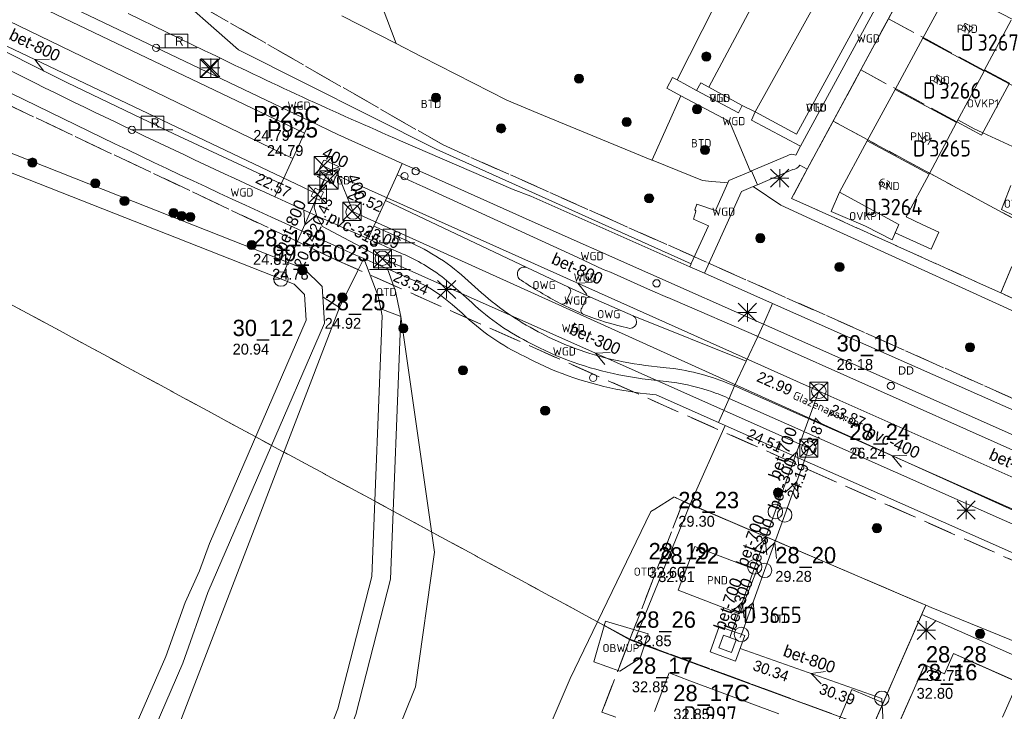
# Model space of a CAD drawing. Header units: metres. Extents: x 207644 to 210135, y 370459 to 373417.
# Tile 120 of 256: x 208118 to 208226, y 371877 to 371953. Entities that reach past the tile are written whole.
import ezdxf
from ezdxf.enums import TextEntityAlignment as Align

# ---------------------------------------------------------------- set-up
doc = ezdxf.new("R2010")
doc.units = ezdxf.units.M
doc.linetypes.add('HIDDEN2', pattern=[4.7625, 3.175, -1.5875])
for name, color, linetype in [('BTD', 7, 'Continuous'), ('combi_kolk', 7, 'Continuous'), ('CON_BxH200x200mm', 7, 'Continuous'), ('CON_BxH300x300mm', 7, 'Continuous'), ('CON_BxH315x315mm', 7, 'Continuous'), ('CON_BxH400x400mm', 7, 'Continuous'), ('CON_BxH700x700mm', 7, 'Continuous'), ('CON_BxH800x800mm', 7, 'Continuous'), ('DIM_BxH400x400mm', 7, 'Continuous'), ('DMM_BxH300x300mm', 7, 'Continuous'), ('DMM_BxH315x315mm', 7, 'Continuous'), ('DMM_BxH400x400mm', 7, 'Continuous'), ('DMM_BxH700x700mm', 7, 'Continuous'), ('DMM_BxH800x800mm', 7, 'Continuous'), ('GB', 1, 'Continuous'), ('GB07', 1, 'Continuous'), ('GB11', 1, 'Continuous'), ('INV_BxH300x300mm', 7, 'Continuous'), ('INV_BxH400x400mm', 7, 'Continuous'), ('INV_BxH700x700mm', 7, 'Continuous'), ('INV_BxH800x800mm', 7, 'Continuous'), ('KAD_Niet_vastgesteld_Perceel', 30, 'Continuous'), ('KAD_perceelnummer', 212, 'Continuous'), ('KAD_sectie', 212, 'Continuous'), ('KAD_Vastgesteld_Perceel', 212, 'Continuous'), ('KO_INSPECTIE', 7, 'Continuous'), ('NAR', 7, 'Continuous'), ('NLV_externe_overstor', 7, 'Continuous'), ('NLV_inspectieput', 7, 'Continuous'), ('NLV_interne_overstor', 7, 'Continuous'), ('NLV_stuwput', 7, 'Continuous'), ('NLV_uitstroom', 7, 'Continuous'), ('NLV_verbindingsstuk', 7, 'Continuous'), ('NNR_externe_overstor', 7, 'Continuous'), ('NNR_inspectieput', 7, 'Continuous'), ('NNR_interne_overstor', 7, 'Continuous'), ('NNR_stuwput', 7, 'Continuous'), ('NNR_uitstroom', 7, 'Continuous'), ('NNR_verbindingsstuk', 7, 'Continuous'), ('NOD_externe_overstor', 7, 'Continuous'), ('NOD_inspectieput', 7, 'Continuous'), ('NOD_interne_overstor', 7, 'Continuous'), ('NOD_stuwput', 7, 'Continuous'), ('NOD_uitstroom', 7, 'Continuous'), ('NOD_verbindingsstuk', 7, 'Continuous'), ('OBWUP', 7, 'Continuous'), ('ORL', 7, 'Continuous'), ('OTD', 7, 'Continuous'), ('OVKP1', 7, 'Continuous'), ('OWG', 7, 'Continuous'), ('PIJL', 7, 'Continuous'), ('PND', 7, 'Continuous'), ('trottoirkolk', 7, 'Continuous'), ('VGO', 7, 'Continuous'), ('WGD', 7, 'Continuous')]:
    doc.layers.add(name, color=color, linetype=linetype)
for name, color, linetype, lineweight in [('GBOR', 7, 'Continuous', 25), ('GIMGMV', 7, 'Continuous', 25), ('GMV', 7, 'Continuous', 25), ('GP1', 7, 'Continuous', 30), ('Q21_lantaarnpaal', 1, 'Continuous', 0), ('Q26_boom', 72, 'Continuous', 0), ('Q28_rioolput', 153, 'Continuous', 0), ('Q89_trottoirkolk_rechts', 153, 'Continuous', 0)]:
    doc.layers.add(name, color=color, linetype=linetype, lineweight=lineweight)
doc.styles.add('ISO', font='isocpeur.ttf', dxfattribs={"height": 1})
doc.styles.add('ISOCP', font='ISOCP.shx', dxfattribs={"height": 1.8})

# ---------------------------------------------------------------- blocks, each defined once
blk = doc.blocks.new('ACMAP_ANN_TEMPLATE_Niet_Vastgesteld_Perceelnummer')
at = {"layer": 'KAD_perceelnummer', "style": 'ISOCP'}
blk.add_attdef('Perceelnummer', text='', height=1.8, dxfattribs=at).set_placement((0, 0), align=Align.MIDDLE)
at = {"layer": 'KAD_sectie', "style": 'ISOCP'}
blk.add_attdef('sectie', text='', height=1.8, dxfattribs=at).set_placement((-2.7, 0), align=Align.MIDDLE_RIGHT)
blk = doc.blocks.new('ACMAP_ANN_TEMPLATE_Vastgesteld_Perceelnummer')
at = {"layer": 'KAD_perceelnummer', "style": 'ISOCP'}
blk.add_attdef('Perceelnummer', text='', height=1.8, dxfattribs=at).set_placement((0, 0), align=Align.MIDDLE)
at = {"layer": 'KAD_sectie', "style": 'ISOCP'}
blk.add_attdef('sectie', text='', height=1.8, dxfattribs=at).set_placement((-2.7, 0), align=Align.MIDDLE_RIGHT)
blk = doc.blocks.new('Q28')
at = {"linetype": 'Continuous'}
for p, q in [((-1, -1), (1, 1)), ((-1, 1), (1, -1))]:
    blk.add_line(p, q, dxfattribs=at)
blk.add_lwpolyline([(1, 1), (1, -1), (-1, -1), (-1, 1)], close=True)
blk = doc.blocks.new('Q21')
for p, q in [((-1, 1), (0, 0)), ((-1, 0), (0, 0)), ((-1, -1), (0, 0)), ((0, 1), (0, 0)), ((0, 0), (1, 1)), ((0, 0), (1, 0)), ((0, 0), (0, -1)), ((0, 0), (1, -1))]:
    blk.add_line(p, q)
blk = doc.blocks.new('Q89')
for p, q in [((1, 0), (0, 0)), ((3.5, 0), (4.5, 0))]:
    blk.add_line(p, q)
blk.add_lwpolyline([(1, 0), (3.5, 0), (3.5, 1.5), (1, 1.5), (1, 0)])
blk.add_text('R', height=1).set_placement((2.07, 0.25))
blk = doc.blocks.new('Q26')
blk.add_hatch(color=256).paths.add_polyline_path([(-0.45, -0.01, 1), (0.55, -0.01, 1)])
blk.add_circle((0.05, -0.01), 0.5)

msp = doc.modelspace()

# ---------------------------------------------------------------- linework, layer by layer
at = {"layer": 'combi_kolk', "color": 253, "lineweight": 13}
for centre in [(208133.09, 371950.18), (208130.43, 371941.15), (208161.67, 371936.58), (208160.45, 371936.04), (208157.08, 371928.7), (208188.2, 371924.23), (208214, 371912.92), (208210.2, 371905.7)]:
    msp.add_circle(centre, 0.4, dxfattribs=at)
at = {"layer": 'CON_BxH200x200mm', "color": 253, "linetype": 'Continuous', "lineweight": 13}
msp.add_lwpolyline([(208197.413, 371885.191), (208197.539, 371885.538)], dxfattribs=at)
at = {"layer": 'CON_BxH300x300mm', "color": 253, "linetype": 'Continuous', "lineweight": 13}
for points in [[(208204.959, 371906.059), (208158, 371926.99)], [(208202.301, 371898.71), (208204.959, 371906.059)], [(208200.094, 371892.604), (208202.301, 371898.71)], [(208197.539, 371885.538), (208200.094, 371892.604)]]:
    msp.add_lwpolyline(points, dxfattribs=at)
at = {"layer": 'CON_BxH315x315mm', "color": 253, "linetype": 'Continuous', "lineweight": 13}
msp.add_lwpolyline([(208158, 371926.99), (208151.4, 371930.475), (208150.842, 371931.507), (208150.498, 371932.625), (208150.847, 371934.044)], dxfattribs=at)
at = {"layer": 'CON_BxH400x400mm', "color": 253, "linetype": 'Continuous', "lineweight": 13}
for points in [[(208154.778, 371932.094), (208153.077, 371936.388), (208151.496, 371937.196)], [(208273.531, 371878.355), (208154.778, 371932.094)]]:
    msp.add_lwpolyline(points, dxfattribs=at)
at = {"layer": 'CON_BxH700x700mm', "color": 253, "linetype": 'Continuous', "lineweight": 13}
for points in [[(208201.272, 371899.082), (208206.065, 371912.337)], [(208199, 371893), (208201.272, 371899.082)], [(208196.249, 371885.205), (208199, 371893)]]:
    msp.add_lwpolyline(points, dxfattribs=at)
at = {"layer": 'CON_BxH800x800mm', "color": 253, "linetype": 'Continuous', "lineweight": 13}
for points in [[(208150.847, 371934.044), (208088.645, 371963.743)], [(208152.07, 371936.656), (208146.843, 371924.706)], [(208151.557, 371935.646), (208151.06, 371934.505)], [(208206.065, 371912.337), (208152.958, 371936.138)], [(208249.33, 371893.09), (208206.065, 371912.337)], [(208213, 371878.5), (208197.413, 371883.999)], [(208214.84, 371844.74), (208213, 371878.5)]]:
    msp.add_lwpolyline(points, dxfattribs=at)
at = {"layer": 'GB', "color": 253, "linetype": 'Continuous', "lineweight": 13}
for points in [[(208217.519, 371951.259), (208220.581, 371956.922)], [(208214.458, 371945.596), (208217.519, 371951.259)], [(208221.26, 371942.03), (208224.25, 371947.62)], [(208211.396, 371939.933), (208214.458, 371945.596)], [(208211.396, 371939.933), (208208.335, 371934.271)], [(208208.335, 371934.271), (208214.883, 371930.705)], [(208214.475, 371929.799), (208214.883, 371930.705)], [(208217.453, 371930.697), (208219.291, 371929.859)], [(208218.447, 371927.989), (208214.475, 371929.799)], [(208219.291, 371929.859), (208218.447, 371927.989)], [(208191.873, 371880.446), (208201.669, 371876.804)]]:
    msp.add_lwpolyline(points, dxfattribs=at)
at = {"layer": 'GB07', "color": 253, "linetype": 'Continuous', "lineweight": 13}
for points in [[(208224.25, 371947.62), (208217.519, 371951.259)], [(208214.458, 371945.596), (208221.214, 371941.943)], [(208221.214, 371941.943), (208221.26, 371942.03)], [(208218.221, 371936.243), (208211.396, 371939.933)]]:
    msp.add_lwpolyline(points, dxfattribs=at)
at = {"layer": 'GB11', "color": 253, "linetype": 'Continuous', "lineweight": 13}
for points in [[(208224.319, 371947.749), (208227.247, 371953.225)], [(208224.25, 371947.62), (208224.319, 371947.749)], [(208221.214, 371941.943), (208218.221, 371936.243)], [(208218.221, 371936.243), (208215.67, 371931.575)], [(208215.67, 371931.575), (208217.453, 371930.697)], [(208190.566, 371890.417), (208192.423, 371895.239)], [(208192.423, 371895.239), (208199.236, 371892.616)], [(208199.236, 371892.616), (208197.334, 371887.811)], [(208197.334, 371887.811), (208190.566, 371890.417)], [(208187.976, 371877.053), (208189.573, 371881.309)], [(208189.573, 371881.309), (208191.873, 371880.446)]]:
    msp.add_lwpolyline(points, dxfattribs=at)
at = {"layer": 'GBOR', "color": 253, "linetype": 'Continuous', "lineweight": 13}
for points in [[(208073.913, 371973.972), (208148.155, 371938)], [(208190.465, 371946.638), (208200.047, 371965.613)], [(208193.936, 371945.864), (208203.453, 371963.715)], [(208190.465, 371946.638), (208192.61, 371945.489)], [(208158.348, 371933.356), (208173.914, 371925.964)], [(208199.96, 371919.729), (208200.973, 371922.013)], [(208185.61, 371920.641), (208198.07, 371915.646)], [(208198.07, 371915.646), (208199.356, 371918.368)], [(208196.784, 371912.924), (208198.07, 371915.646)], [(208196.173, 371911.536), (208195.001, 371908.891)]]:
    msp.add_lwpolyline(points, dxfattribs=at)
at = {"layer": 'GIMGMV', "color": 253, "linetype": 'Continuous', "lineweight": 13}
for points in [[(208193.936, 371945.864), (208193.061, 371946.331), (208192.61, 371945.489)], [(208182.585, 371887.005), (208181.293, 371882.529)], [(208187.257, 371885.618), (208182.585, 371887.005)], [(208186.375, 371882.942), (208187.257, 371885.618)], [(208181.293, 371882.529), (208184.138, 371881.485)], [(208184.138, 371881.485), (208186.375, 371882.942)]]:
    msp.add_lwpolyline(points, dxfattribs=at)
at = {"layer": 'GMV', "color": 253, "linetype": 'Continuous', "lineweight": 13}
for points in [[(208224.39, 371973.164), (208204.791, 371936.818)], [(208115.988, 371958.407), (208150.057, 371942.088)], [(208199.036, 371943.117), (208207.67, 371958.662)], [(208133.985, 371957.189), (208142.156, 371949.969)], [(208157.072, 371957.208), (208159.526, 371950.642)], [(208115.433, 371957.05), (208149.44, 371940.762)], [(208212.032, 371956.217), (208203.614, 371940.668)], [(208212.913, 371955.726), (208204.047, 371939.332)], [(208130.029, 371953.968), (208138.467, 371949.868)], [(208159.526, 371950.642), (208153.531, 371953.719)], [(208113.133, 371951.425), (208123.352, 371946.332)], [(208162.359, 371949.188), (208159.526, 371950.642)], [(208142.156, 371949.969), (208163.938, 371939.031)], [(208171.703, 371944.406), (208162.359, 371949.188)], [(208123.352, 371946.332), (208135.062, 371940.693)], [(208189.965, 371946.906), (208189.34, 371945.733)], [(208190.465, 371946.638), (208189.965, 371946.906)], [(208189.34, 371945.733), (208190.879, 371944.908)], [(208192.61, 371945.489), (208197.203, 371943.027)], [(208197.637, 371943.816), (208193.936, 371945.864)], [(208175.124, 371942.995), (208171.703, 371944.406)], [(208190.879, 371944.908), (208187.702, 371937.845)], [(208196.209, 371942.05), (208190.879, 371944.908)], [(208197.203, 371943.027), (208197.637, 371943.816)], [(208197.637, 371943.816), (208199.036, 371943.117)], [(208199.036, 371943.117), (208198.642, 371942.222)], [(208203.614, 371940.668), (208199.036, 371943.117)], [(208150.057, 371942.088), (208149.44, 371940.762)], [(208150.057, 371942.088), (208153.102, 371940.629)], [(208187.688, 371937.813), (208175.124, 371942.995)], [(208198.497, 371936.645), (208196.209, 371942.05)], [(208198.642, 371942.222), (208204.047, 371939.332)], [(208130.593, 371933.254), (208110.883, 371941.02)], [(208135.062, 371940.693), (208146.856, 371935.208)], [(208148.155, 371938), (208149.44, 371940.762)], [(208153.102, 371940.629), (208160.194, 371937.452)], [(208160.01, 371939.943), (208172.414, 371934.557)], [(208163.938, 371939.031), (208191.998, 371926.376)], [(208204.047, 371939.332), (208203.514, 371938.345)], [(208111.994, 371938.436), (208148.283, 371924.137)], [(208146.856, 371935.208), (208148.155, 371938)], [(208187.702, 371937.845), (208187.688, 371937.813)], [(208187.828, 371937.781), (208187.688, 371937.813)], [(208193.266, 371935.563), (208187.828, 371937.781)], [(208198.637, 371936.618), (208202.565, 371938.264)], [(208160.194, 371937.452), (208159.618, 371936.174)], [(208160.194, 371937.452), (208162.779, 371936.294)], [(208196.145, 371935.574), (208198.528, 371936.572)], [(208198.528, 371936.572), (208198.497, 371936.645)], [(208198.528, 371936.572), (208198.637, 371936.618)], [(208199.295, 371935.093), (208198.637, 371936.618)], [(208203.201, 371936.779), (208199.295, 371935.093)], [(208204.791, 371936.818), (208203.982, 371937.253)], [(208159.618, 371936.174), (208158.348, 371933.356)], [(208162.206, 371935.016), (208159.618, 371936.174)], [(208162.779, 371936.294), (208174.503, 371931.041)], [(208194.25, 371935.438), (208193.266, 371935.563)], [(208195.678, 371935.338), (208194.25, 371935.438)], [(208196.031, 371935.313), (208196.145, 371935.574)], [(208146.179, 371933.752), (208146.856, 371935.208)], [(208162.378, 371934.938), (208162.206, 371935.016)], [(208179.466, 371927.096), (208162.378, 371934.938)], [(208172.414, 371934.557), (208174.341, 371933.824)], [(208196.027, 371935.304), (208194.688, 371932.25)], [(208196.031, 371935.313), (208195.678, 371935.338)], [(208196.031, 371935.313), (208196.027, 371935.304)], [(208198.841, 371934.897), (208197.541, 371934.336)], [(208198.841, 371934.897), (208199.295, 371935.093)], [(208198.841, 371934.897), (208201.891, 371932.844)], [(208158.348, 371933.356), (208157.078, 371930.538)], [(208174.341, 371933.824), (208191.856, 371926.056)], [(208197.541, 371934.336), (208193.66, 371925.737)], [(208149.405, 371925.841), (208130.593, 371933.254)], [(208192.625, 371932.938), (208192.391, 371932.313)], [(208192.391, 371932.313), (208192.516, 371932.219)], [(208192.516, 371932.219), (208192.469, 371932.031)], [(208194.688, 371932.25), (208192.625, 371932.938)], [(208201.891, 371932.844), (208205.635, 371931.111)], [(208192.469, 371932.031), (208192.25, 371931.313)], [(208192.25, 371931.313), (208193.903, 371930.554)], [(208205.635, 371931.111), (208207.563, 371930.219)], [(208156.446, 371929.135), (208157.078, 371930.538)], [(208157.078, 371930.538), (208159.896, 371929.275)], [(208174.503, 371931.041), (208199.96, 371919.729)], [(208193.903, 371930.554), (208192.02, 371926.426)], [(208207.563, 371930.219), (208216.911, 371925.965)], [(208159.896, 371929.275), (208160.002, 371929.228)], [(208160.002, 371929.228), (208160.792, 371928.861)], [(208159.437, 371927.816), (208159.283, 371927.884)], [(208155.966, 371926.964), (208155.266, 371925.563)], [(208157.529, 371922.809), (208155.966, 371926.964)], [(208157.268, 371926.39), (208155.966, 371926.964)], [(208159.592, 371927.749), (208159.437, 371927.816)], [(208180.23, 371926.739), (208179.466, 371927.096)], [(208151.36, 371923.872), (208149.405, 371925.841)], [(208158.57, 371925.817), (208157.268, 371926.39)], [(208159.759, 371921.945), (208159.459, 371923.359), (208158.57, 371925.817)], [(208173.914, 371925.964), (208178.497, 371923.797)], [(208182.32, 371925.766), (208180.23, 371926.739)], [(208182.333, 371925.761), (208182.32, 371925.766)], [(208183.111, 371925.443), (208182.333, 371925.761)], [(208191.998, 371926.376), (208191.856, 371926.056)], [(208193.482, 371925.335), (208191.856, 371926.056)], [(208192.02, 371926.426), (208191.998, 371926.376)], [(208193.66, 371925.737), (208193.482, 371925.335)], [(208216.911, 371925.965), (208225.969, 371921.844)], [(208155.265, 371925.56), (208153.281, 371921.563)], [(208155.266, 371925.563), (208155.265, 371925.56)], [(208187.543, 371923.495), (208183.111, 371925.443)], [(208193.482, 371925.335), (208200.973, 371922.013)], [(208148.283, 371924.137), (208149.421, 371922.991)], [(208151.441, 371922.742), (208151.36, 371923.872)], [(208167.445, 371924.5), (208168.937, 371923.176)], [(208180.909, 371922.694), (208178.497, 371923.797)], [(208149.421, 371922.991), (208149.621, 371920.18)], [(208151.648, 371919.835), (208151.441, 371922.742)], [(208153.281, 371921.563), (208151.703, 371922.563), (208151.441, 371922.742)], [(208157.82, 371921.438), (208157.529, 371922.809)], [(208167.856, 371922.106), (208166.35, 371923.432)], [(208178.279, 371922.247), (208178.689, 371923.17)], [(208180.909, 371922.694), (208185.61, 371920.641)], [(208189.382, 371922.682), (208187.543, 371923.495)], [(208189.422, 371922.664), (208189.382, 371922.682)], [(208190.201, 371922.339), (208189.422, 371922.664)], [(208153.28, 371921.561), (208098.545, 371779.207)], [(208153.281, 371921.563), (208153.28, 371921.561)], [(208157.987, 371920.651), (208157.82, 371921.438)], [(208157.82, 371921.438), (208160.05, 371920.569)], [(208160.05, 371920.569), (208159.759, 371921.945)], [(208166.773, 371920.928), (208165.688, 371921.883)], [(208177.655, 371921.979), (208177.587, 371922.01)], [(208180.037, 371920.884), (208177.655, 371921.979)], [(208180.353, 371922.399), (208179.955, 371921.497)], [(208199.213, 371918.433), (208190.201, 371922.339)], [(208200.973, 371922.013), (208264.189, 371893.977)], [(208225.969, 371921.844), (208238.342, 371916.185)], [(208115.704, 371791.524), (208126.57, 371813.217), (208136.085, 371833.92), (208153.096, 371877.345), (208156.845, 371891.917), (208157.987, 371920.651)], [(208117.682, 371790.863), (208128.432, 371812.323), (208137.986, 371833.111), (208155.065, 371876.709), (208158.9, 371891.615), (208160.05, 371920.569)], [(208160.05, 371920.569), (208163.734, 371894.625)], [(208180.037, 371920.884), (208180.191, 371920.813)], [(208138.805, 371890.161), (208151.648, 371919.835)], [(208149.621, 371920.18), (208138.972, 371895.574)], [(208199.96, 371919.729), (208199.356, 371918.368)], [(208199.96, 371919.729), (208254.781, 371895.368)], [(208175.618, 371918.674), (208176.375, 371918.276)], [(208176.375, 371918.276), (208178.279, 371917.431)], [(208199.226, 371918.428), (208199.213, 371918.433)], [(208199.238, 371918.421), (208199.226, 371918.428)], [(208199.356, 371918.368), (208199.238, 371918.421)], [(208265.239, 371888.988), (208199.356, 371918.368)], [(208175.321, 371917.114), (208174.443, 371917.576)], [(208177.173, 371916.255), (208175.321, 371917.114)], [(208174.611, 371915.679), (208173.698, 371916.159)], [(208180.849, 371916.49), (208182.403, 371916.061)], [(208182.403, 371916.061), (208183.269, 371915.845)], [(208176.54, 371914.785), (208174.611, 371915.679)], [(208188.247, 371915.042), (208189.236, 371914.936)], [(208189.261, 371913.41), (208187.272, 371913.645)], [(208195.991, 371913.246), (208196.777, 371912.927)], [(208196.173, 371911.536), (208196.784, 371912.924)], [(208196.777, 371912.927), (208196.784, 371912.924)], [(208263.17, 371883.481), (208196.784, 371912.924)], [(208188.145, 371911.93), (208187.081, 371912.056)], [(208195.001, 371908.891), (208188.145, 371911.93)], [(208196.173, 371911.536), (208196.044, 371911.593)], [(208196.173, 371911.536), (208202.496, 371908.75)], [(208191.906, 371899.906), (208195.735, 371908.566)], [(208195.735, 371908.566), (208195.001, 371908.891)], [(208263.377, 371878.588), (208195.735, 371908.566)], [(208202.496, 371908.75), (208270.632, 371878.53)], [(208185.719, 371884.75), (208191.896, 371899.881)], [(208190.102, 371900.684), (208187.998, 371899.358)], [(208190.109, 371900.688), (208190.102, 371900.684)], [(208190.266, 371900.625), (208190.109, 371900.688)], [(208190.375, 371900.563), (208190.266, 371900.625)], [(208191.906, 371899.906), (208190.375, 371900.563)], [(208191.896, 371899.881), (208191.906, 371899.906)], [(208205.655, 371893.988), (208191.906, 371899.906)], [(208187.578, 371899.094), (208181.709, 371886.943)], [(208187.998, 371899.358), (208187.578, 371899.094)], [(208138.972, 371895.574), (208137.857, 371892.545)], [(208163.734, 371894.625), (208161.656, 371879.781)], [(208216.516, 371889.313), (208205.655, 371893.988)], [(208137.857, 371892.545), (208136.294, 371889.07)], [(208136.031, 371882.368), (208138.805, 371890.161)], [(208136.294, 371889.07), (208134.17, 371883.103)], [(208217.832, 371888.76), (208216.516, 371889.313)], [(208211.906, 371875.159), (208217.385, 371887.735)], [(208217.385, 371887.735), (208217.473, 371887.947)], [(208217.385, 371887.735), (208264.938, 371866.698)], [(208217.473, 371887.947), (208217.832, 371888.76)], [(208217.832, 371888.76), (208218.434, 371888.515)], [(208218.434, 371888.515), (208237.75, 371880.656)], [(208178.696, 371880.691), (208181.709, 371886.943)], [(208185.234, 371884.938), (208181.709, 371886.943)], [(208185.719, 371884.75), (208185.234, 371884.938)], [(208185.719, 371884.75), (208211.906, 371875.159)], [(208220.881, 371883.429), (208219.901, 371881.218)], [(208227.934, 371880.303), (208220.881, 371883.429)], [(208134.17, 371883.103), (208131.021, 371875.861)], [(208132.863, 371875.081), (208136.031, 371882.368)], [(208217.721, 371882.184), (208212.373, 371870.074)], [(208219.901, 371881.218), (208217.721, 371882.184)], [(208128.417, 371763.22), (208178.696, 371880.691)], [(208161.656, 371879.781), (208157.859, 371870.375)]]:
    msp.add_lwpolyline(points, dxfattribs=at)
for points in [[(208146.179, 371933.752, -0.0101583), (208110.994, 371950.697)], [(208138.467, 371949.868, 0.0120168), (208160.01, 371939.943)], [(208155.966, 371926.964, -0.0132254), (208110.006, 371948.766)], [(208203.514, 371938.345, 0.3129298), (208202.565, 371938.264)], [(208203.982, 371937.253, -0.2588719), (208203.201, 371936.779)], [(208156.446, 371929.135, -0.0029851), (208146.179, 371933.752)], [(208159.283, 371927.884, -0.0010154), (208156.446, 371929.135)], [(208160.792, 371928.861, -0.0869918), (208167.445, 371924.5)], [(208161.965, 371926.634, 0.0308762), (208159.592, 371927.749)], [(208162.569, 371924.071, -0.0009318), (208158.57, 371925.817)], [(208166.35, 371923.432, 0.0652395), (208161.965, 371926.634)], [(208173.275, 371924.575, -0.9467361), (208173.914, 371925.964)], [(208165.688, 371921.883, 0.0589816), (208162.569, 371924.071)], [(208177.587, 371922.01, -0.0228685), (208173.275, 371924.575)], [(208178.497, 371923.797, -0.4018391), (208178.689, 371923.17)], [(208168.937, 371923.176, 0.0658935), (208175.618, 371918.674)], [(208180.909, 371922.694, 0.4193448), (208180.353, 371922.399)], [(208174.443, 371917.576, -0.0799436), (208167.856, 371922.106)], [(208177.655, 371921.979, 0.4010063), (208178.279, 371922.247)], [(208179.955, 371921.497, 0.4273961), (208180.037, 371920.884)], [(208173.698, 371916.159, -0.0800629), (208166.773, 371920.928)], [(208180.191, 371920.813, 0.0410225), (208184.992, 371919.322)], [(208184.992, 371919.322, 0.9567), (208185.61, 371920.641)], [(208178.279, 371917.431, 0.01514), (208180.849, 371916.49)], [(208187.272, 371913.645, -0.0721068), (208177.173, 371916.255)], [(208183.269, 371915.845, 0.0291474), (208188.247, 371915.042)], [(208189.236, 371914.936, -0.0710902), (208195.991, 371913.246)], [(208187.081, 371912.056, -0.0720161), (208176.54, 371914.785)], [(208193.859, 371912.433, 0.0528653), (208189.261, 371913.41)], [(208196.044, 371911.593, 0.0247508), (208193.859, 371912.433)]]:
    msp.add_lwpolyline(points, format="xyb", dxfattribs=at)
at = {"layer": 'GP1', "color": 253, "linetype": 'Continuous', "lineweight": 13}
for points in [[(208223.982, 371940.575), (208227.04, 371946.294), (208224.319, 371947.749)], [(208223.982, 371940.575), (208221.26, 371942.03)], [(208227.206, 371935.026), (208226.16, 371932.38)], [(208208.335, 371934.271), (208207.436, 371932.151)], [(208226.16, 371932.38), (208229.181, 371930.89)], [(208207.436, 371932.151), (208211.213, 371930.525)], [(208211.213, 371930.525), (208214.12, 371929.01)], [(208214.12, 371929.01), (208214.883, 371930.705)], [(208209.688, 371879.492), (208207.644, 371874.579)], [(208213.145, 371878.003), (208209.688, 371879.492)], [(208210.054, 371870.909), (208213.145, 371878.003)]]:
    msp.add_lwpolyline(points, dxfattribs=at)
at = {"layer": 'KAD_Niet_vastgesteld_Perceel', "color": 253, "linetype": 'HIDDEN2', "lineweight": 13}
for points in [[(208112.412, 371945.989), (208152.875, 371926.837), (208238.006, 371888.987), (208244.61, 371903.887), (208164.685, 371939.475), (208134.159, 371957.004), (208119.408, 371964.218), (208129.132, 371990.025), (208128.531, 372021.148), (208171.927, 372097.695), (208190.879, 372090.16), (208228.541, 372160.85), (208230.946, 372165.362), (208234.429, 372171.901), (208246.346, 372165.667), (208249.199, 372172.872)], [(208229.441, 371986.412), (208224.39, 371973.164), (208219.775, 371964.605), (208216.735, 371958.968), (208213.723, 371953.383), (208210.68, 371947.739), (208207.642, 371942.105), (208204.791, 371936.818), (208203.066, 371933.588), (208226.088, 371923.176), (208246.698, 371913.821)], [(208211.911, 371875.171), (208217.836, 371888.771), (208191.141, 371900.204), (208185.267, 371885.009), (208185.267, 371885.009), (208096.992, 371932.807)], [(208232.875, 371876.976), (208229.987, 371878.252), (208230.403, 371879.186), (208220.881, 371883.429), (208219.901, 371881.218), (208217.722, 371882.194), (208214.982, 371875.987)]]:
    msp.add_lwpolyline(points, dxfattribs=at)
msp.add_lwpolyline([(208185.267, 371885.009), (208191.141, 371900.204), (208217.836, 371888.771), (208211.911, 371875.171), (208185.267, 371885.009)], close=True, dxfattribs=at)
at = {"layer": 'KAD_Vastgesteld_Perceel', "color": 253, "linetype": 'HIDDEN2', "lineweight": 13}
for points in [[(208112.291, 372019.435), (208159.421, 372102.667), (208171.927, 372097.695), (208128.531, 372021.148), (208129.132, 371990.025), (208119.408, 371964.218), (208134.159, 371957.004), (208164.685, 371939.475), (208244.61, 371903.887), (208238.006, 371888.987), (208152.875, 371926.837), (208112.412, 371945.989)], [(208096.992, 371932.807), (208185.267, 371885.009), (208182.172, 371876.98)]]:
    msp.add_lwpolyline(points, dxfattribs=at)
for points in [[(208216.735, 371958.968), (208227.339, 371953.326), (208236.544, 371949.2), (208233.85, 371942.571), (208224.279, 371947.675), (208213.723, 371953.383), (208216.735, 371958.968)], [(208213.723, 371953.383), (208224.279, 371947.675), (208233.85, 371942.571), (208233.835, 371942.533), (208233.332, 371941.296), (208231.816, 371937.578), (208228.407, 371938.992), (208228.354, 371938.862), (208223.149, 371941.27), (208221.37, 371942.235), (208221.255, 371942.021), (208210.68, 371947.739), (208213.723, 371953.383)], [(208207.642, 371942.105), (208210.68, 371947.739), (208221.255, 371942.021), (208221.37, 371942.235), (208223.149, 371941.27), (208228.354, 371938.862), (208228.407, 371938.992), (208231.816, 371937.578), (208229.157, 371930.471), (208207.642, 371942.105)], [(208204.791, 371936.818), (208207.642, 371942.105), (208229.157, 371930.471), (208229.133, 371930.407), (208226.088, 371923.176), (208203.066, 371933.588), (208204.791, 371936.818)], [(208246.698, 371913.821), (208226.088, 371923.176), (208229.133, 371930.407), (208237.646, 371927.985), (208249.763, 371924.527), (208248.16, 371918.828), (208246.698, 371913.821)], [(208206.22, 371871.196), (208205.196, 371868.443), (208196.217, 371871.896), (208196.867, 371873.623), (208192.81, 371875.149), (208191.442, 371871.521), (208188.84, 371872.502), (208188.784, 371872.354), (208187.464, 371872.845), (208188.174, 371874.749), (208182.172, 371876.98), (208185.267, 371885.009), (208211.911, 371875.171), (208210.054, 371870.909), (208206.609, 371872.239), (208206.22, 371871.196)], [(208227.557, 371879.326), (208220.714, 371863.463), (208217.545, 371856.117), (208221.906, 371854.236), (208220.6, 371851.211), (208220.143, 371851.419), (208218.682, 371852.112), (208214.118, 371854.275), (208210.712, 371857.31), (208215.099, 371869.131), (208212.373, 371870.074), (208214.982, 371875.987), (208217.722, 371882.194), (208219.901, 371881.218), (208220.881, 371883.429), (208230.403, 371879.186), (208229.987, 371878.252), (208227.557, 371879.326)]]:
    msp.add_lwpolyline(points, close=True, dxfattribs=at)
at = {"layer": 'NOD_externe_overstor', "color": 253, "linetype": 'Continuous', "lineweight": 13}
msp.add_lwpolyline([(208151.663, 371937.817), (208153.233, 371937.068), (208150.755, 371936.191), (208151.505, 371937.761), (208151.663, 371937.817)], dxfattribs=at)
at = {"layer": 'NOD_inspectieput', "color": 253, "linetype": 'Continuous', "lineweight": 13}
msp.add_lwpolyline([(208151.086, 371933.39), (208150.183, 371933.821), (208150.614, 371934.723), (208151.516, 371934.292), (208151.086, 371933.39)], dxfattribs=at)
at = {"layer": 'NOD_inspectieput', "color": 253, "lineweight": 13}
for centre in [(208154.78, 371932.09), (208158, 371926.99), (208206.07, 371912.34), (208204.96, 371906.06), (208201.27, 371899.08), (208202.3, 371898.71), (208199, 371893), (208200.09, 371892.6), (208213, 371878.5)]:
    msp.add_circle(centre, 0.8, dxfattribs=at)
at = {"layer": 'NOD_interne_overstor', "color": 253, "linetype": 'Continuous', "lineweight": 13}
msp.add_lwpolyline([(208195.55, 371885.46), (208196.96, 371884.95), (208196.45, 371883.54), (208195.04, 371884.05), (208195.55, 371885.46)], dxfattribs=at)
at = {"layer": 'NOD_stuwput', "color": 253, "linetype": 'Continuous', "lineweight": 13}
for points in [[(208150.83, 371935.989), (208153.308, 371936.866), (208152.558, 371935.296), (208152.4, 371935.239), (208150.83, 371935.989)], [(208195.1, 371886.431), (208197.921, 371885.411), (208196.901, 371882.589), (208194.08, 371883.609), (208195.1, 371886.431)]]:
    msp.add_lwpolyline(points, dxfattribs=at)
at = {"layer": 'NOD_uitstroom', "color": 253, "lineweight": 13}
msp.add_circle((208146.84, 371924.71), 0.8, dxfattribs=at)
at = {"layer": 'NOD_verbindingsstuk', "color": 253, "lineweight": 13}
msp.add_circle((208197.54, 371885.54), 0.8, dxfattribs=at)
at = {"layer": 'PIJL', "color": 253, "lineweight": 13}
for points in [[(208121.36, 371948.92), (208119.75, 371948.89), (208120.74, 371947.62)], [(208149.37, 371932.29), (208149.46, 371930.68), (208150.69, 371931.71)], [(208181.12, 371924.31), (208179.51, 371924.24), (208180.53, 371922.99)], [(208183.09, 371916.6), (208181.48, 371916.52), (208182.5, 371915.28)], [(208202.5, 371904.6), (208203.67, 371905.71), (208203.86, 371904.11)], [(208215.76, 371905.29), (208214.15, 371905.22), (208215.17, 371903.97)], [(208202.37, 371901.18), (208203.63, 371902.38), (208203.83, 371900.65)], [(208198.86, 371894.85), (208200.14, 371896.04), (208200.32, 371894.31)], [(208199.93, 371894.46), (208201.2, 371895.66), (208201.4, 371893.92)], [(208196.37, 371887.89), (208197.62, 371889.1), (208197.84, 371887.37)], [(208197.55, 371887.87), (208198.82, 371889.07), (208199.02, 371887.34)], [(208206.8, 371881.45), (208205.21, 371881.25), (208206.32, 371880.09)]]:
    msp.add_lwpolyline(points, dxfattribs=at)
at = {"layer": 'trottoirkolk', "color": 253, "lineweight": 13}
msp.add_circle((208181.22, 371913.82), 0.4, dxfattribs=at)

# ---------------------------------------------------------------- block references
at = {"layer": 'KAD_Niet_vastgesteld_Perceel', "color": 253, "linetype": 'HIDDEN2', "lineweight": 13}
ref = msp.add_blockref('ACMAP_ANN_TEMPLATE_Niet_Vastgesteld_Perceelnummer', (208201.833, 371887.688), dxfattribs=at)
ref.add_attrib('Perceelnummer', '3655', dxfattribs={"layer": 'KAD_perceelnummer', "lineweight": 13, "height": 1.8, "style": 'ISOCP'}).set_placement((208201.833, 371887.688), align=Align.MIDDLE)
ref.add_attrib('sectie', 'D', dxfattribs={"layer": 'KAD_sectie', "lineweight": 13, "height": 1.8, "style": 'ISOCP'}).set_placement((208199.133, 371887.688), align=Align.MIDDLE_RIGHT)
at = {"layer": 'KAD_Vastgesteld_Perceel', "color": 253, "linetype": 'HIDDEN2', "lineweight": 13}
ref = msp.add_blockref('ACMAP_ANN_TEMPLATE_Vastgesteld_Perceelnummer', (208225.799, 371950.77), dxfattribs=at)
ref.add_attrib('Perceelnummer', '3267', dxfattribs={"layer": 'KAD_perceelnummer', "lineweight": 13, "height": 1.8, "style": 'ISOCP'}).set_placement((208225.799, 371950.77), align=Align.MIDDLE)
ref.add_attrib('sectie', 'D', dxfattribs={"layer": 'KAD_sectie', "lineweight": 13, "height": 1.8, "style": 'ISOCP'}).set_placement((208223.099, 371950.77), align=Align.MIDDLE_RIGHT)
ref = msp.add_blockref('ACMAP_ANN_TEMPLATE_Vastgesteld_Perceelnummer', (208221.626, 371945.48), dxfattribs=at)
ref.add_attrib('Perceelnummer', '3266', dxfattribs={"layer": 'KAD_perceelnummer', "lineweight": 13, "height": 1.8, "style": 'ISOCP'}).set_placement((208221.626, 371945.48), align=Align.MIDDLE)
ref.add_attrib('sectie', 'D', dxfattribs={"layer": 'KAD_sectie', "lineweight": 13, "height": 1.8, "style": 'ISOCP'}).set_placement((208218.926, 371945.48), align=Align.MIDDLE_RIGHT)
ref = msp.add_blockref('ACMAP_ANN_TEMPLATE_Vastgesteld_Perceelnummer', (208220.509, 371939.105), dxfattribs=at)
ref.add_attrib('Perceelnummer', '3265', dxfattribs={"layer": 'KAD_perceelnummer', "lineweight": 13, "height": 1.8, "style": 'ISOCP'}).set_placement((208220.509, 371939.105), align=Align.MIDDLE)
ref.add_attrib('sectie', 'D', dxfattribs={"layer": 'KAD_sectie', "lineweight": 13, "height": 1.8, "style": 'ISOCP'}).set_placement((208217.809, 371939.105), align=Align.MIDDLE_RIGHT)
ref = msp.add_blockref('ACMAP_ANN_TEMPLATE_Vastgesteld_Perceelnummer', (208215.153, 371932.641), dxfattribs=at)
ref.add_attrib('Perceelnummer', '3264', dxfattribs={"layer": 'KAD_perceelnummer', "lineweight": 13, "height": 1.8, "style": 'ISOCP'}).set_placement((208215.153, 371932.641), align=Align.MIDDLE)
ref.add_attrib('sectie', 'D', dxfattribs={"layer": 'KAD_sectie', "lineweight": 13, "height": 1.8, "style": 'ISOCP'}).set_placement((208212.453, 371932.641), align=Align.MIDDLE_RIGHT)
ref = msp.add_blockref('ACMAP_ANN_TEMPLATE_Vastgesteld_Perceelnummer', (208195.277, 371876.726), dxfattribs=at)
ref.add_attrib('Perceelnummer', '997', dxfattribs={"layer": 'KAD_perceelnummer', "lineweight": 13, "height": 1.8, "style": 'ISOCP'}).set_placement((208195.277, 371876.726), align=Align.MIDDLE)
ref.add_attrib('sectie', 'D', dxfattribs={"layer": 'KAD_sectie', "lineweight": 13, "height": 1.8, "style": 'ISOCP'}).set_placement((208192.577, 371876.726), align=Align.MIDDLE_RIGHT)
at = {"layer": 'Q21_lantaarnpaal', "color": 253}
for p in [(208139.104, 371947.989), (208201.754, 371935.828), (208165.08, 371923.56), (208198.191, 371921.031), (208222.278, 371899.252), (208217.896, 371885.997)]:
    msp.add_blockref('Q21', p, dxfattribs=at)
at = {"layer": 'Q26_boom', "color": 253}
for p in [(208193.625, 371949.233), (208179.597, 371946.787), (208163.846, 371944.685), (208192.608, 371943.432), (208184.845, 371942.006), (208171.031, 371941.305), (208193.486, 371938.941), (208119.425, 371937.553), (208126.338, 371935.264), (208129.561, 371933.318), (208187.328, 371933.615), (208134.959, 371931.977), (208135.857, 371931.665), (208136.815, 371931.555), (208143.561, 371928.462), (208199.566, 371929.218), (208149.128, 371925.681), (208208.289, 371926.032), (208153.549, 371922.7), (208160.268, 371919.278), (208222.664, 371917.202), (208166.832, 371914.662), (208175.878, 371910.213), (208201.505, 371901.175), (208212.401, 371897.261), (208223.773, 371885.617)]:
    msp.add_blockref('Q26', p, dxfattribs=at)
at = {"layer": 'Q28_rioolput', "color": 253}
for p in [(208138.931, 371947.93), (208151.496, 371937.196), (208152.129, 371935.62), (208150.847, 371934.044), (208154.654, 371932.16), (208158.022, 371926.939), (208206.065, 371912.337), (208204.959, 371906.059)]:
    msp.add_blockref('Q28', p, dxfattribs=at)
at = {"layer": 'Q89_trottoirkolk_rechts', "color": 253}
for p in [(208133.094, 371950.182), (208130.432, 371941.151), (208157.079, 371928.698), (208156.585, 371925.764)]:
    msp.add_blockref('Q89', p, dxfattribs=at)

# ---------------------------------------------------------------- texts
at = {"layer": 'BTD', "color": 253, "linetype": 'Continuous', "lineweight": 13, "style": 'ISO'}
for p in [(208163.36, 371943.999), (208193.108, 371939.67)]:
    msp.add_text('BTD', height=0.9, dxfattribs=at).set_placement(p, align=Align.MIDDLE_CENTER)
at = {"layer": 'DIM_BxH400x400mm', "color": 253, "lineweight": 13}
for rotation, p in [(332.93, (208151.25, 371938.19)), (291.61, (208154.07, 371935.97))]:
    msp.add_text('400', height=1.3, rotation=rotation, dxfattribs=at).set_placement(p)
at = {"layer": 'DMM_BxH300x300mm', "color": 253, "lineweight": 13}
for rotation, p in [(335.98, (208178.47, 371918.71)), (70.12, (208201.66, 371899.2)), (70.13, (208199.24, 371892.48)), (70.12, (208196.84, 371885.89))]:
    msp.add_text('bet-300', height=1.3, rotation=rotation, dxfattribs=at).set_placement(p)
at = {"layer": 'DMM_BxH315x315mm', "color": 253, "lineweight": 13}
msp.add_text('pvc-315', height=1.3, rotation=332.16, dxfattribs=at).set_placement((208151.85, 371931.1))
at = {"layer": 'DMM_BxH400x400mm', "color": 253, "lineweight": 13}
msp.add_text('pvc-400', height=1.3, rotation=335.65, dxfattribs=at).set_placement((208211.17, 371907.43))
at = {"layer": 'DMM_BxH700x700mm', "color": 253, "lineweight": 13}
for rotation, p in [(70.12, (208201.7, 371902.55)), (69.52, (208198.13, 371892.9)), (70.56, (208195.67, 371885.92))]:
    msp.add_text('bet-700', height=1.3, rotation=rotation, dxfattribs=at).set_placement(p)
at = {"layer": 'DMM_BxH800x800mm', "color": 253, "lineweight": 13}
for rotation, p in [(334.48, (208116.8, 371951.17)), (66.38, (208147.29, 371927.66)), (335.86, (208176.51, 371926.46)), (336.02, (208224.69, 371904.9)), (340.57, (208202.03, 371883.2))]:
    msp.add_text('bet-800', height=1.3, rotation=rotation, dxfattribs=at).set_placement(p)
at = {"layer": 'INV_BxH300x300mm', "color": 253, "lineweight": 13}
for s, p in [('23.54', (208159.09, 371924.53)), ('24.51', (208198.02, 371907.18))]:
    msp.add_text(s, height=1.2, rotation=335.98, dxfattribs=at).set_placement(p)
at = {"layer": 'INV_BxH400x400mm', "color": 253, "lineweight": 13}
msp.add_text('23.09', height=1.2, rotation=335.65, dxfattribs=at).set_placement((208155.86, 371929.63))
at = {"layer": 'INV_BxH700x700mm', "color": 253, "lineweight": 13}
for s, p in [('23.87', (208205.45, 371905.33)), ('24.19', (208203.64, 371900.35))]:
    msp.add_text(s, height=1.2, rotation=70.12, dxfattribs=at).set_placement(p)
at = {"layer": 'INV_BxH800x800mm', "color": 253, "lineweight": 13}
for s, rotation, p in [('22.57', 334.48, (208143.94, 371935.35)), ('22.52', 335.86, (208154.05, 371933.68)), ('20.43', 66.38, (208150.99, 371929.7)), ('20.14', 66.38, (208149.29, 371925.82)), ('22.99', 335.86, (208199.12, 371913.48)), ('23.87', 336.02, (208207.16, 371909.88)), ('30.34', 340.57, (208198.7, 371881.64)), ('30.39', 340.57, (208205.99, 371879.06))]:
    msp.add_text(s, height=1.2, rotation=rotation, dxfattribs=at).set_placement(p)
at = {"layer": 'KO_INSPECTIE', "color": 253, "lineweight": 13}
msp.add_text('DD', height=0.9, dxfattribs=at).set_placement((208214.8, 371914.18))
at = {"layer": 'NAR', "color": 253, "linetype": 'Continuous', "lineweight": 13, "style": 'ISO'}
for s, rotation, p in [('57', 331.9, (208222.415, 371952.287)), ('59', 331.9, (208219.36, 371946.606)), ('61', 331.7, (208217.948, 371940.051)), ('63', 331.3, (208213.269, 371935.256))]:
    msp.add_text(s, height=0.9, rotation=rotation, dxfattribs=at).set_placement(p, align=Align.MIDDLE_CENTER)
at = {"layer": 'NLV_externe_overstor', "color": 253, "lineweight": 13}
msp.add_text('24.79', height=1.2, dxfattribs=at).set_placement((208143.79, 371939.93))
at = {"layer": 'NLV_inspectieput', "color": 253, "lineweight": 13}
for s, p in [('24.81', (208143.77, 371926.27)), ('24.78', (208145.87, 371924.63)), ('24.92', (208151.65, 371919.22)), ('26.18', (208208.02, 371914.68)), ('26.24', (208209.41, 371904.92)), ('29.30', (208190.59, 371897.41)), ('32.60', (208187.32, 371891.78)), ('32.61', (208188.38, 371891.31)), ('29.28', (208201.27, 371891.34)), ('32.75', (208217.85, 371880.41)), ('32.80', (208216.83, 371878.45))]:
    msp.add_text(s, height=1.2, dxfattribs=at).set_placement(p)
at = {"layer": 'NLV_interne_overstor', "color": 253, "lineweight": 13}
msp.add_text('32.85', height=1.2, dxfattribs=at).set_placement((208190.04, 371876.15))
at = {"layer": 'NLV_stuwput', "color": 253, "lineweight": 13}
for s, p in [('24.79', (208145.29, 371938.26)), ('32.85', (208185.48, 371879.17))]:
    msp.add_text(s, height=1.2, dxfattribs=at).set_placement(p)
at = {"layer": 'NLV_uitstroom', "color": 253, "lineweight": 13}
msp.add_text('20.94', height=1.2, dxfattribs=at).set_placement((208141.52, 371916.38))
at = {"layer": 'NLV_verbindingsstuk', "color": 253, "lineweight": 13}
msp.add_text('32.85', height=1.2, dxfattribs=at).set_placement((208185.83, 371884.24))
at = {"layer": 'NNR_externe_overstor', "color": 253, "lineweight": 13}
msp.add_text('P925C', height=1.8, dxfattribs=at).set_placement((208143.79, 371941.97))
at = {"layer": 'NNR_inspectieput', "color": 253, "lineweight": 13}
for s, p in [('28_129', (208143.77, 371928.31)), ('99_65023', (208145.87, 371926.67)), ('28_25', (208151.65, 371921.26)), ('30_10', (208208.02, 371916.72)), ('28_24', (208209.41, 371906.96)), ('28_23', (208190.59, 371899.45)), ('28_19', (208187.32, 371893.82)), ('28_22', (208188.38, 371893.35)), ('28_20', (208201.27, 371893.38)), ('28_28', (208217.85, 371882.45)), ('28_16', (208216.83, 371880.49))]:
    msp.add_text(s, height=1.8, dxfattribs=at).set_placement(p)
at = {"layer": 'NNR_interne_overstor', "color": 253, "lineweight": 13}
msp.add_text('28_17C', height=1.8, dxfattribs=at).set_placement((208190.04, 371878.19))
at = {"layer": 'NNR_stuwput', "color": 253, "lineweight": 13}
for s, p in [('P925', (208145.29, 371940.3)), ('28_17', (208185.48, 371881.21))]:
    msp.add_text(s, height=1.8, dxfattribs=at).set_placement(p)
at = {"layer": 'NNR_uitstroom', "color": 253, "lineweight": 13}
msp.add_text('30_12', height=1.8, dxfattribs=at).set_placement((208141.52, 371918.42))
at = {"layer": 'NNR_verbindingsstuk', "color": 253, "lineweight": 13}
msp.add_text('28_26', height=1.8, dxfattribs=at).set_placement((208185.83, 371886.28))
at = {"layer": 'OBWUP', "color": 253, "linetype": 'Continuous', "lineweight": 13, "style": 'ISO'}
msp.add_text('OBWUP', height=0.9, dxfattribs=at).set_placement((208184.275, 371884.039), align=Align.MIDDLE_CENTER)
at = {"layer": 'ORL', "color": 253, "linetype": 'Continuous', "lineweight": 13, "style": 'ISO'}
msp.add_text('Glazenapstraat', height=0.9, rotation=336.1, dxfattribs=at).set_placement((208207.084, 371910.27), align=Align.MIDDLE_CENTER)
at = {"layer": 'OTD', "color": 253, "linetype": 'Continuous', "lineweight": 13, "style": 'ISO'}
for p in [(208195.148, 371944.654), (208205.778, 371943.599), (208158.441, 371923.28), (208186.808, 371892.459), (208201.776, 371887.264)]:
    msp.add_text('OTD', height=0.9, dxfattribs=at).set_placement(p, align=Align.MIDDLE_CENTER)
at = {"layer": 'OVKP1', "color": 253, "linetype": 'Continuous', "lineweight": 13, "style": 'ISO'}
for p in [(208224.127, 371944.057), (208228.196, 371933.006), (208211.16, 371931.641)]:
    msp.add_text('OVKP1', height=0.9, dxfattribs=at).set_placement(p, align=Align.MIDDLE_CENTER)
at = {"layer": 'OWG', "color": 253, "linetype": 'Continuous', "lineweight": 13, "style": 'ISO'}
for p in [(208175.806, 371924.04), (208182.93, 371920.837)]:
    msp.add_text('OWG', height=0.9, dxfattribs=at).set_placement(p, align=Align.MIDDLE_CENTER)
at = {"layer": 'PND', "color": 253, "linetype": 'Continuous', "lineweight": 13, "style": 'ISO'}
for p in [(208222.414, 371952.28), (208219.354, 371946.608), (208217.273, 371940.415), (208213.813, 371934.957), (208194.901, 371891.517)]:
    msp.add_text('PND', height=0.9, dxfattribs=at).set_placement(p, align=Align.MIDDLE_CENTER)
at = {"layer": 'VGO', "color": 253, "linetype": 'Continuous', "lineweight": 13, "style": 'ISO'}
for p in [(208195.148, 371944.654), (208205.778, 371943.599)]:
    msp.add_text('VGO', height=0.9, dxfattribs=at).set_placement(p, align=Align.MIDDLE_CENTER)
at = {"layer": 'WGD', "color": 253, "linetype": 'Continuous', "lineweight": 13, "style": 'ISO'}
for p in [(208211.514, 371951.213), (208148.829, 371943.815), (208196.694, 371942.102), (208153.187, 371935.59), (208142.536, 371934.243), (208195.576, 371932.129), (208181.083, 371927.23), (208180.339, 371924.871), (208179.282, 371922.335), (208179.014, 371919.29), (208178.034, 371916.728)]:
    msp.add_text('WGD', height=0.9, dxfattribs=at).set_placement(p, align=Align.MIDDLE_CENTER)

doc.saveas('drawing.dxf')
